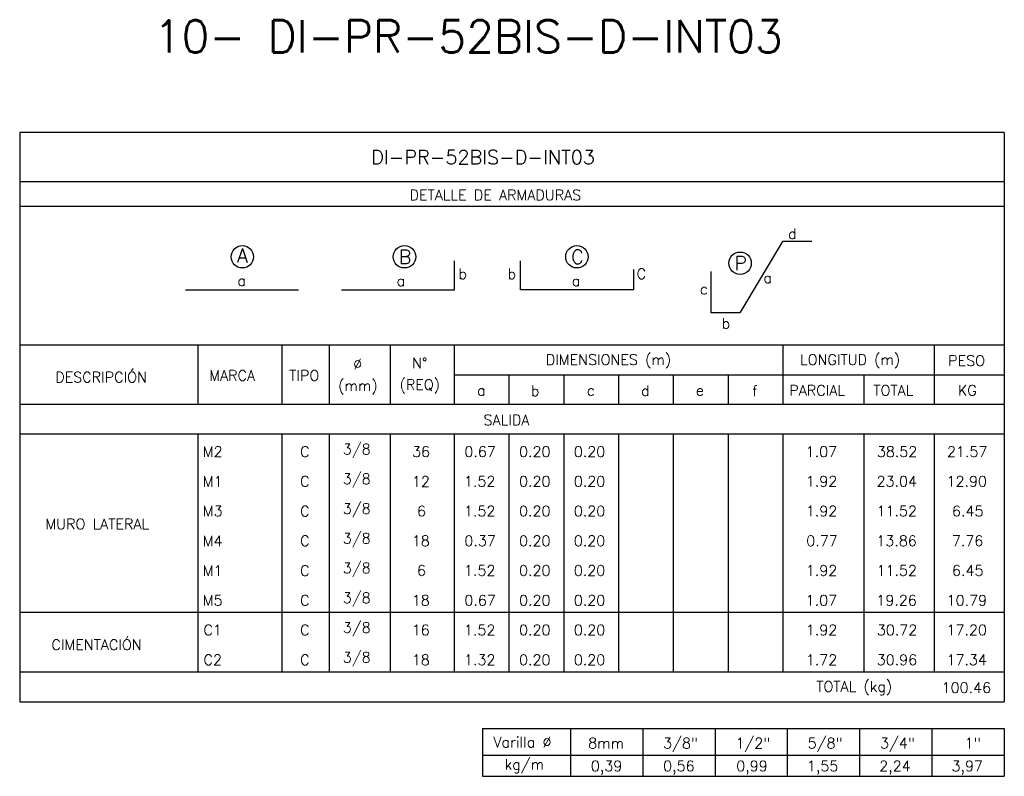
# Model space of a CAD drawing. Header units: metres. Extents: x -344 to 326, y 129 to 266.
# Tile 5 of 15: x -210 to -185, y 168 to 187. Entities that reach past the tile are written whole.
import ezdxf
from ezdxf.enums import TextEntityAlignment as Align

# ---------------------------------------------------------------- set-up
doc = ezdxf.new("R2010")
doc.units = ezdxf.units.M
for name, color, linetype in [('XREF-SE-CUADROS DE DESPIECE - HUAURA_PQT4$0$21', 3, 'Continuous'), ('XREF-SE-CUADROS DE DESPIECE - HUAURA_PQT4$0$21C', 3, 'Continuous'), ('XREF-SE-CUADROS DE DESPIECE - HUAURA_PQT4$0$23', 2, 'Continuous'), ('XREF-SE-CUADROS DE DESPIECE - HUAURA_PQT4$0$S-ANNO-TEXT', 7, 'Continuous'), ('XREF-SE-CUADROS DE DESPIECE - HUAURA_PQT4$0$S-LNWK-0006', 1, 'Continuous')]:
    doc.layers.add(name, color=color, linetype=linetype)
doc.styles.add('XREF-SE-CUADROS DE DESPIECE - HUAURA_PQT4$0$ROMANS-SP', font='romans.shx', dxfattribs={"width": 0.7})
doc.styles.add('XREF-SE-CUADROS DE DESPIECE - HUAURA_PQT4$0$TEGEPSA 100', font='romans.shx')

# ---------------------------------------------------------------- blocks, each defined once
blk = doc.blocks.new('XREF-SE-CUADROS DE DESPIECE - HUAURA_PQT4$0$ARM')
at = {"layer": 'XREF-SE-CUADROS DE DESPIECE - HUAURA_PQT4$0$21C'}
for centre in [(4.163, -1.297), (8.339, -1.297), (12.78, -1.297), (16.983, -1.462)]:
    blk.add_circle(centre, 0.288, dxfattribs=at)
at = {"layer": 'XREF-SE-CUADROS DE DESPIECE - HUAURA_PQT4$0$S-LNWK-0006'}
blk.add_line((2.697, -2.15), (5.606, -2.15), dxfattribs=at)
at = {"layer": 'XREF-SE-CUADROS DE DESPIECE - HUAURA_PQT4$0$S-LNWK-0006', "flags": 128}
blk.add_lwpolyline([(18.832, -0.906), (18.079, -0.906), (16.973, -2.743), (16.237, -2.744), (16.237, -1.676)], dxfattribs=at)
at = {"layer": 'XREF-SE-CUADROS DE DESPIECE - HUAURA_PQT4$0$S-LNWK-0006'}
blk.add_lwpolyline([(6.719, -2.15), (9.628, -2.15), (9.628, -1.399)], dxfattribs=at)
blk.add_lwpolyline([(14.238, -1.626), (14.238, -2.136, -0.414214), (14.225, -2.15), (11.329, -2.15), (11.329, -1.399)], format="xyb", dxfattribs=at)
at = {"layer": 'XREF-SE-CUADROS DE DESPIECE - HUAURA_PQT4$0$S-ANNO-TEXT', "style": 'XREF-SE-CUADROS DE DESPIECE - HUAURA_PQT4$0$TEGEPSA 100'}
for s, p in [('d', (18.44, -0.838)), ('b', (9.95, -1.871)), ('b', (11.214, -1.871)), ('C', (14.56, -1.871)), ('c', (16.154, -2.26)), ('b', (16.73, -3.145))]:
    blk.add_text(s, height=0.27, dxfattribs=at).set_placement(p, align=Align.RIGHT)
for s, height, p in [('A', 0.362, (4.164, -1.443)), ('B', 0.362, (8.353, -1.479)), ('C', 0.362, (12.794, -1.479)), ('P', 0.362, (16.997, -1.644)), ('a', 0.27, (17.694, -1.974)), ('a', 0.27, (4.146, -2.047)), ('a', 0.27, (8.246, -2.05)), ('a', 0.27, (12.758, -2.05))]:
    blk.add_text(s, height=height, dxfattribs=at).set_placement(p, align=Align.CENTER)
blk = doc.blocks.new('XREF-SE-CUADROS DE DESPIECE - HUAURA_PQT4')
at = {"layer": 'XREF-SE-CUADROS DE DESPIECE - HUAURA_PQT4$0$21'}
for p, q in [((-122.047, 72.91), (-122.047, 71.379)), ((-119.881, 72.91), (-119.881, 71.379)), ((-118.668, 72.91), (-118.668, 71.379)), ((-117.098, 72.91), (-117.098, 71.379)), ((-115.449, 72.91), (-115.449, 71.379)), ((-106.982, 72.91), (-106.982, 71.379)), ((-103.086, 72.91), (-103.086, 71.379)), ((-115.449, 72.14), (-101.278, 72.14)), ((-114.037, 72.14), (-114.037, 71.379)), ((-112.626, 72.14), (-112.626, 71.379)), ((-111.215, 72.14), (-111.215, 71.379)), ((-109.804, 72.14), (-109.804, 71.379)), ((-108.393, 72.14), (-108.393, 71.379)), ((-104.895, 72.14), (-104.895, 71.379)), ((-126.637, 71.379), (-101.278, 71.379)), ((-126.637, 70.617), (-101.278, 70.617)), ((-122.047, 70.617), (-122.047, 64.488)), ((-119.881, 70.617), (-119.881, 64.488)), ((-118.668, 70.617), (-118.668, 64.488)), ((-117.098, 70.617), (-117.098, 64.488)), ((-115.449, 70.617), (-115.449, 64.488)), ((-114.037, 70.617), (-114.037, 64.488)), ((-112.626, 70.617), (-112.626, 64.488)), ((-111.215, 70.617), (-111.215, 64.488)), ((-109.804, 70.617), (-109.804, 64.488)), ((-108.393, 70.617), (-108.393, 64.488)), ((-106.982, 70.617), (-106.982, 64.488)), ((-104.895, 70.617), (-104.895, 64.488)), ((-103.086, 70.617), (-103.086, 64.488)), ((-126.637, 66.02), (-101.278, 66.02)), ((-126.637, 64.488), (-101.278, 64.488)), ((-112.454, 63.024), (-112.454, 61.796)), ((-110.591, 63.024), (-110.591, 61.796)), ((-108.728, 63.024), (-108.728, 61.796)), ((-106.866, 63.024), (-106.866, 61.796)), ((-105.003, 63.024), (-105.003, 61.796)), ((-103.14, 63.024), (-103.14, 61.796)), ((-114.719, 62.336), (-101.278, 62.336))]:
    blk.add_line(p, q, dxfattribs=at)
at = {"layer": 'XREF-SE-CUADROS DE DESPIECE - HUAURA_PQT4$0$23'}
for p, q in [((-126.637, 78.38), (-126.637, 63.713)), ((-101.278, 78.38), (-101.278, 63.713)), ((-126.637, 72.91), (-101.278, 72.91)), ((-126.637, 63.713), (-101.278, 63.713)), ((-114.719, 63.024), (-114.719, 61.796)), ((-114.719, 63.024), (-101.278, 63.024)), ((-114.719, 63.024), (-114.719, 61.796)), ((-101.278, 63.024), (-101.278, 61.796)), ((-114.719, 61.796), (-101.278, 61.796))]:
    blk.add_line(p, q, dxfattribs=at)
for points in [[(-101.278, 78.38), (-126.637, 78.38)], [(-101.278, 77.11), (-126.637, 77.11)], [(-101.278, 76.474), (-126.637, 76.474)]]:
    blk.add_lwpolyline(points, dxfattribs=at)
blk.add_blockref('XREF-SE-CUADROS DE DESPIECE - HUAURA_PQT4$0$ARM', (-125.065, 76.474))
at = {"style": 'XREF-SE-CUADROS DE DESPIECE - HUAURA_PQT4$0$TEGEPSA 100'}
for s, p in [('Ø', (-118.049, 72.28)), ('N°', (-116.528, 72.307)), ('DIMENSIONES (m)', (-113.086, 72.394)), ('LONGITUD (m)', (-106.538, 72.394)), ('PESO', (-102.723, 72.367)), ('DESCRIPCIÓN', (-125.72, 71.94)), ('MARCA', (-121.754, 71.986)), ('TIPO', (-119.695, 71.986)), ('(mm)', (-118.435, 71.721)), ('(REQ)', (-116.852, 71.748)), ('a', (-114.856, 71.603)), ('b', (-113.47, 71.591)), ('c', (-112.029, 71.603)), ('d', (-110.634, 71.592)), ('e', (-109.222, 71.603)), ('f', (-107.771, 71.589)), ('PARCIAL', (-106.814, 71.601)), ('TOTAL', (-104.65, 71.601)), ('KG', (-102.473, 71.601)), ('M2', (-121.92, 70.021)), ('C', (-119.413, 70.023)), (' 3/8', (-118.5, 70.088)), ('36', (-116.53, 70.024)), ('0.67', (-115.184, 70.024)), ('0.20', (-113.776, 70.024)), ('0.20', (-112.365, 70.024)), ('1.07', (-106.392, 70.024)), ('38.52', (-104.56, 70.024)), ('21.57', (-102.755, 70.024)), ('M1', (-121.92, 69.255)), ('C', (-119.413, 69.257)), (' 3/8', (-118.5, 69.322)), ('12', (-116.535, 69.253)), ('1.52', (-115.194, 69.258)), ('0.20', (-113.776, 69.258)), ('0.20', (-112.365, 69.258)), ('1.92', (-106.39, 69.258)), ('23.04', (-104.568, 69.258)), ('12.90', (-102.766, 69.258)), ('M3', (-121.92, 68.492)), ('C', (-119.413, 68.491)), (' 3/8', (-118.5, 68.556)), ('6', (-116.403, 68.492)), ('1.52', (-115.194, 68.492)), ('0.20', (-113.776, 68.492)), ('0.20', (-112.365, 68.492)), ('1.92', (-106.39, 68.492)), ('11.52', (-104.569, 68.492)), ('6.45', (-102.624, 68.492)), ('MURO LATERAL', (-125.975, 68.16)), ('M4', (-121.92, 67.723)), ('C', (-119.413, 67.725)), (' 3/8', (-118.5, 67.79)), ('18', (-116.538, 67.726)), ('0.37', (-115.184, 67.726)), ('0.20', (-113.776, 67.726)), ('0.20', (-112.365, 67.726)), ('0.77', (-106.379, 67.726)), ('13.86', (-104.573, 67.726)), ('7.76', (-102.628, 67.726)), ('M1', (-121.92, 66.956)), ('C', (-119.413, 66.959)), (' 3/8', (-118.5, 67.024)), ('6', (-116.403, 66.96)), ('1.52', (-115.194, 66.96)), ('0.20', (-113.776, 66.96)), ('0.20', (-112.365, 66.96)), ('1.92', (-106.39, 66.96)), ('11.52', (-104.569, 66.96)), ('6.45', (-102.624, 66.96)), ('M5', (-121.92, 66.193)), ('C', (-119.413, 66.193)), (' 3/8', (-118.5, 66.257)), ('18', (-116.538, 66.193)), ('0.67', (-115.184, 66.193)), ('0.20', (-113.776, 66.193)), ('0.20', (-112.365, 66.193)), ('1.07', (-106.392, 66.193)), ('19.26', (-104.573, 66.193)), ('10.79', (-102.762, 66.193)), ('C1', (-121.902, 65.427)), ('C', (-119.413, 65.427)), (' 3/8', (-118.5, 65.491)), ('16', (-116.539, 65.427)), ('1.52', (-115.194, 65.427)), ('0.20', (-113.776, 65.427)), ('0.20', (-112.365, 65.427)), ('1.92', (-106.39, 65.427)), ('30.72', (-104.56, 65.427)), ('17.20', (-102.766, 65.427)), ('CIMENTACIÓN', (-125.819, 65.049)), ('C2', (-121.902, 64.66)), ('C', (-119.413, 64.66)), (' 3/8', (-118.5, 64.725)), ('18', (-116.538, 64.661)), ('1.32', (-115.194, 64.661)), ('0.20', (-113.776, 64.661)), ('0.20', (-112.365, 64.661)), ('1.72', (-106.39, 64.659)), ('30.96', (-104.564, 64.661)), ('17.34', (-102.767, 64.661))]:
    blk.add_text(s, height=0.27, dxfattribs=at).set_placement(p)
at = {"layer": 'Defpoints', "style": 'XREF-SE-CUADROS DE DESPIECE - HUAURA_PQT4$0$ROMANS-SP'}
blk.add_text('10- DI-PR-52BIS-D-INT03', height=0.83433, dxfattribs=at).set_placement((-123.184, 80.436))
at = {"layer": 'XREF-SE-CUADROS DE DESPIECE - HUAURA_PQT4$0$23', "style": 'XREF-SE-CUADROS DE DESPIECE - HUAURA_PQT4$0$TEGEPSA 100'}
for s, p in [('SALIDA', (-114.689, 70.839)), ('TOTAL (kg)', (-106.12, 63.972)), ('100.46', (-102.891, 63.942))]:
    blk.add_text(s, height=0.27, dxfattribs=at).set_placement(p)
at = {"layer": 'XREF-SE-CUADROS DE DESPIECE - HUAURA_PQT4$0$S-ANNO-TEXT', "color": 4, "style": 'XREF-SE-CUADROS DE DESPIECE - HUAURA_PQT4$0$TEGEPSA 100'}
blk.add_text('DI-PR-52BIS-D-INT03', height=0.36233, dxfattribs=at).set_placement((-117.583, 77.564))
at = {"layer": 'XREF-SE-CUADROS DE DESPIECE - HUAURA_PQT4$0$S-ANNO-TEXT', "style": 'XREF-SE-CUADROS DE DESPIECE - HUAURA_PQT4$0$TEGEPSA 100'}
for s, height, p in [('DETALLE DE ARMADURAS', 0.27006, (-116.595, 76.635)), ('Varilla %%C', 0.27, (-114.435, 62.54)), ('8mm', 0.27, (-111.995, 62.515)), ('3/8"', 0.27, (-110.066, 62.515)), ('1/2"', 0.27, (-108.203, 62.515)), ('5/8"', 0.27, (-106.341, 62.515)), ('3/4"', 0.27, (-104.478, 62.515)), ('1"', 0.27, (-102.299, 62.515)), ('kg/m', 0.27, (-114.148, 61.97)), ('0,39', 0.27, (-111.927, 61.925)), ('0,56', 0.27, (-110.065, 61.925)), ('0,99', 0.27, (-108.18, 61.925)), ('1,55', 0.27, (-106.362, 61.925)), ('2,24', 0.27, (-104.499, 61.925)), ('3,97', 0.27, (-102.637, 61.925))]:
    blk.add_text(s, height=height, dxfattribs=at).set_placement(p)

msp = doc.modelspace()

# ---------------------------------------------------------------- block references
msp.add_blockref('XREF-SE-CUADROS DE DESPIECE - HUAURA_PQT4', (-83.359, 105.83))

doc.saveas('drawing.dxf')
